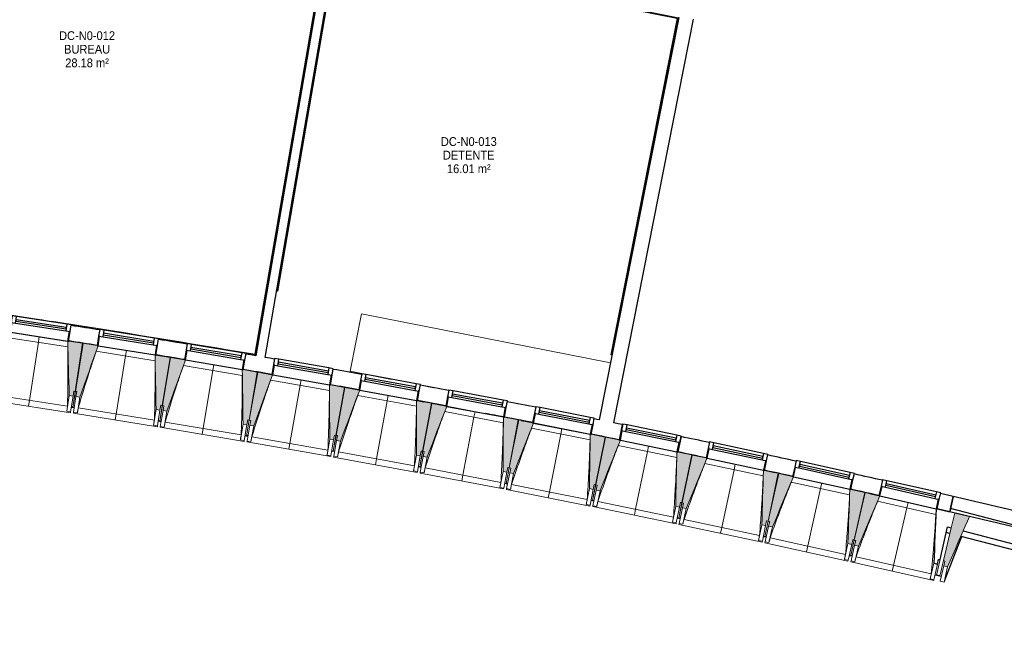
# Model space of a CAD drawing. Header units: millimetres. Extents: x 1909 to 61055, y -36590 to 14615.
# Tile 27 of 42: x 37185 to 47255, y -33796 to -27429. Entities that reach past the tile are written whole.
import ezdxf

# ---------------------------------------------------------------- set-up
doc = ezdxf.new("R2010")
doc.units = ezdxf.units.MM
for name, color, linetype, lineweight in [('A-AREA-IDEN', 7, 'Continuous', 30), ('A-FLOR', 7, 'Continuous', 25), ('A-FLOR-HRAL', 7, 'Continuous', 18), ('A-GENM', 7, 'Continuous', 18), ('A-GLAZ', 7, 'Continuous', 25), ('A-WALL', 7, 'Continuous', 25), ('I-WALL', 7, 'Continuous', 25), ('Q-CASE', 7, 'Continuous', 18), ('S-BEAM', 7, 'Continuous', 18)]:
    doc.layers.add(name, color=color, linetype=linetype, lineweight=lineweight)
doc.styles.add('Arial_1', font='arial.ttf', dxfattribs={"width": 0.9, "height": 90})

# ---------------------------------------------------------------- blocks, each defined once
blk = doc.blocks.new('XXX_VIDE FENETRE - 590-389517-2021_015_1111_DCE_1_50_N0 FINI_SSI_CDC')
at = {"layer": 'A-GLAZ'}
for p, q in [((-305, 0), (-305, -100)), ((-295, 0), (-305, 0)), ((295, 0), (-295, 0)), ((-295, -100), (-295, 0)), ((305, 0), (295, 0)), ((295, 0), (295, -100)), ((305, -100), (305, 0)), ((-305, -100), (-295, -100)), ((-260, -100), (-305, -100)), ((-305, -100), (-305, -168)), ((-260, -168), (-260, -100)), ((260, -100), (-260, -100)), ((260, -100), (260, -168)), ((305, -100), (260, -100)), ((295, -100), (305, -100)), ((305, -168), (305, -100)), ((-305, -168), (-260, -168)), ((-260, -168), (260, -168)), ((260, -168), (305, -168))]:
    blk.add_line(p, q, dxfattribs=at)
at = {"layer": 'A-GLAZ', "color": 173, "true_color": 0x5c63b1}
for p, q in [((260, -120), (-260, -120)), ((-260, -120), (-260, -135)), ((-260, -135), (260, -135)), ((260, -135), (260, -120))]:
    blk.add_line(p, q, dxfattribs=at)
blk = doc.blocks.new('Garde-corps - Garde-corps-509925-2021_015_1111_DCE_1_50_N0 FINI_SSI_CDC')
at = {"layer": 'A-FLOR-HRAL'}
for p, q in [((-4439, -30190), (-3607, -24050)), ((-4431, -30184), (-3601, -24058)), ((-4429, -30182), (-3599, -24060)), ((-4427, -30181), (-3598, -24062)), ((-3607, -24050), (216, -24648)), ((-3599, -24060), (-3598, -24061)), ((-3598, -24062), (215, -24658)), ((-2480, -24206), (-2389, -24219)), ((-2478, -24209), (-2387, -24223)), ((-2438, -24224), (-2420, -24227)), ((-1339, -24378), (-1224, -24396)), ((-1338, -24381), (-1223, -24399)), ((-1278, -24400), (-1229, -24407)), ((-733, -24486), (-662, -24498)), ((-176, -24565), (-85, -24580)), ((79, -24622), (217, -24645)), ((229, -24661), (388, -24685)), ((231, -24650), (389, -24675)), ((232, -24644), (390, -24671)), ((232, -24647), (390, -24674)), ((288, -24655), (390, -24673)), ((402, -24688), (561, -24712)), ((404, -24677), (562, -24702)), ((404, -24677), (562, -24704)), ((405, -24674), (563, -24701)), ((405, -24675), (562, -24702)), ((575, -24715), (990, -24780)), ((577, -24704), (991, -24769)), ((801, -25794), (-70, -30851)), ((803, -25795), (-69, -30853)), ((804, -25795), (-67, -30855)), ((811, -25796), (-62, -30863)), ((803, -25795), (801, -25794)), ((803, -25795), (804, -25795)), ((804, -25795), (811, -25796)), ((814, -25797), (811, -25796)), ((-4345, -30204), (-4439, -30190)), ((-4344, -30202), (-4439, -30190)), ((-4154, -30223), (-4427, -30181)), ((-3635, -30302), (-3697, -30293)), ((-3448, -30331), (-3466, -30329)), ((-2245, -30497), (-2251, -30496)), ((-1031, -30703), (-1054, -30699)), ((-800, -30738), (-840, -30732)), ((-70, -30851), (-346, -30808)), ((-70, -30851), (-260, -30818)), ((-62, -30863), (-160, -30846)), ((-62, -30863), (-160, -30848))]:
    blk.add_line(p, q, dxfattribs=at)
at = {"layer": 'A-FLOR-HRAL', "flags": 128}
for points in [[(-3601, -24058), (-3604, -24054), (-3607, -24050)], [(-4439, -30190), (-4439, -30190), (-4439, -30190), (-4439, -30190), (-4440, -30191), (-4441, -30191), (-4441, -30192), (-4442, -30192)], [(-4431, -30184), (-4435, -30187), (-4439, -30190)], [(-4427, -30181), (-4427, -30181), (-4427, -30181), (-4427, -30181), (-4427, -30181), (-4427, -30181), (-4428, -30181), (-4428, -30182), (-4428, -30182), (-4428, -30182), (-4429, -30182)], [(-67, -30855), (-64, -30859), (-62, -30863)]]:
    blk.add_lwpolyline(points, dxfattribs=at)
at = {"layer": 'A-FLOR-HRAL'}
for centre, radius, start, end in [((-19464, -140716), 117731, 80.37657, 82.25638), ((-19464, -140716), 117728, 81.74182, 82.25473), ((-19464, -140716), 117728, 81.21151, 81.49836), ((-19464, -140716), 117728, 80.6462, 81.00949), ((-19464, -140716), 117731, 79.99488, 80.19888), ((-19464, -140716), 117729, 79.99488, 80.19888), ((-19464, -140716), 117728, 79.99487, 80.19888), ((-21392, -154971), 125935, 80.2511, 82.25963), ((-21392, -154971), 125937, 81.31948, 82.25884), ((-21392, -154971), 125928, 81.80745, 81.94201), ((-21392, -154971), 125928, 81.39526, 81.52982), ((-21392, -154971), 125937, 80.25189, 81.21042), ((-21392, -154971), 125928, 80.98307, 81.11762), ((-21392, -154971), 125928, 80.57087, 80.70543)]:
    blk.add_arc(centre, radius, start, end, dxfattribs=at)
for points, knots in [([(-3607, -24050), (-3607, -24050), (-3607, -24050), (-3607, -24050), (-3607, -24050), (-3607, -24050), (-3607, -24050), (-3607, -24050), (-3607, -24050), (-3607, -24050), (-3607, -24050), (-3607, -24050), (-3607, -24050), (-3608, -24049), (-3608, -24049), (-3608, -24049), (-3608, -24049), (-3608, -24049), (-3608, -24049), (-3608, -24048), (-3609, -24048), (-3609, -24047), (-3609, -24047)], [0, 0, 0, 0, 0.071429, 0.107143, 0.142857, 0.178571, 0.214286, 0.25, 0.285714, 0.321429, 0.357143, 0.392857, 0.428571, 0.464286, 0.5, 0.535714, 0.571429, 0.607143, 0.642857, 0.714286, 0.857143, 1, 1, 1, 1]), ([(-3598, -24062), (-3598, -24062), (-3598, -24062), (-3598, -24062), (-3598, -24062), (-3598, -24062), (-3598, -24062), (-3598, -24062), (-3598, -24061), (-3599, -24061), (-3599, -24061), (-3599, -24061), (-3599, -24061), (-3599, -24060)], [0.075, 0.075, 0.075, 0.075, 0.15, 0.2125, 0.275, 0.35, 0.425, 0.5, 0.6, 0.7, 0.775, 0.85, 1, 1, 1, 1]), ([(-70, -30851), (-70, -30851), (-70, -30851), (-70, -30851), (-70, -30851), (-70, -30851), (-70, -30851), (-70, -30851), (-69, -30852), (-69, -30852), (-69, -30852), (-69, -30852), (-69, -30853), (-69, -30853)], [0.075, 0.075, 0.075, 0.075, 0.15, 0.2125, 0.275, 0.35, 0.425, 0.5, 0.6, 0.7, 0.775, 0.85, 1, 1, 1, 1]), ([(-62, -30863), (-62, -30863), (-62, -30863), (-61, -30863), (-61, -30863), (-61, -30863), (-61, -30863), (-61, -30863), (-61, -30863), (-61, -30863), (-61, -30864), (-61, -30864), (-61, -30864), (-61, -30864), (-61, -30864), (-61, -30864), (-60, -30864), (-60, -30865), (-60, -30865), (-60, -30865), (-60, -30866), (-59, -30866), (-59, -30866)], [0, 0, 0, 0, 0.071429, 0.107143, 0.142857, 0.178571, 0.214286, 0.25, 0.285714, 0.321429, 0.357143, 0.392857, 0.428571, 0.464286, 0.5, 0.535714, 0.571429, 0.607143, 0.642857, 0.714286, 0.857143, 1, 1, 1, 1])]:
    blk.add_open_spline(points, degree=3, knots=knots, dxfattribs=at)
blk = doc.blocks.new('Garde-corps - Garde-corps-513303-2021_015_1111_DCE_1_50_N0 FINI_SSI_CDC')
at = {"layer": 'A-FLOR-HRAL'}
for p, q in [((3800, -27325), (3799, -27327)), ((3799, -27327), (4250, -27416)), ((3800, -27323), (3802, -27316)), ((3800, -27325), (3800, -27323)), ((3800, -27323), (4254, -27413)), ((3800, -27325), (4252, -27415)), ((3802, -27313), (3802, -27316)), ((3802, -27316), (4262, -27408)), ((4250, -27416), (3570, -30856)), ((4252, -27415), (3571, -30856)), ((4254, -27413), (3573, -30856)), ((4262, -27408), (3580, -30858)), ((4254, -27413), (4262, -27408)), ((3570, -30856), (3571, -30856)), ((3573, -30856), (3571, -30856)), ((3580, -30858), (3573, -30856)), ((3580, -30858), (3583, -30858))]:
    blk.add_line(p, q, dxfattribs=at)
for points, knots in [([(4250, -27416), (4250, -27416), (4250, -27416), (4250, -27416), (4250, -27416), (4251, -27415), (4251, -27415), (4251, -27415), (4251, -27415), (4251, -27415), (4251, -27415), (4251, -27415), (4252, -27415), (4252, -27415), (4252, -27415), (4252, -27415)], [0.1, 0.1, 0.1, 0.1, 0.2, 0.3, 0.4, 0.475, 0.55, 0.6, 0.65, 0.7, 0.75, 0.8, 0.85, 0.9, 1, 1, 1, 1]), ([(4262, -27408), (4262, -27408), (4262, -27407), (4263, -27407), (4263, -27407), (4263, -27407), (4263, -27407), (4263, -27407), (4264, -27407), (4264, -27406), (4264, -27406), (4265, -27406), (4265, -27406), (4266, -27405), (4266, -27405)], [0, 0, 0, 0, 0.166667, 0.25, 0.333333, 0.416667, 0.458333, 0.5, 0.583333, 0.666667, 0.708333, 0.75, 0.833333, 1, 1, 1, 1])]:
    blk.add_open_spline(points, degree=3, knots=knots, dxfattribs=at)
blk = doc.blocks.new('Garde-corps - Garde-corps-513392-2021_015_1111_DCE_1_50_N0 FINI_SSI_CDC')
at = {"layer": 'A-FLOR-HRAL'}
for p, q in [((155, -30202), (887, -25953)), ((162, -30204), (894, -25954)), ((163, -30204), (896, -25955)), ((165, -30204), (897, -25955)), ((152, -30202), (155, -30202)), ((162, -30204), (155, -30202)), ((163, -30204), (162, -30204)), ((163, -30204), (165, -30204))]:
    blk.add_line(p, q, dxfattribs=at)
blk = doc.blocks.new('72_SOUS EVIER - Type A-516873-2021_015_1111_DCE_1_50_N0 FINI_SSI_CDC')
at = {"layer": 'Q-CASE', "color": 8, "true_color": 0x808080}
for p, q in [((476, 0), (613, 0)), ((915, 0), (1345, 0)), ((1345, 0), (1345, -600)), ((-1250, -600), (1345, -600))]:
    blk.add_line(p, q, dxfattribs=at)
blk = doc.blocks.new('B02_ARC_rvt-1-2021_015_1111_DCE_1_50_N0 FINI_SSI_CDC')
at = {"layer": 'A-FLOR'}
for p, q in [((-1830, -30737), (-1825, -30738)), ((-1079, -30857), (-1061, -30860)), ((-44, -31031), (-39, -31032)), ((-4, -31038), (103, -31057)), ((847, -31188), (852, -31189)), ((1594, -31325), (1656, -31336)), ((1737, -31351), (1742, -31352)), ((2656, -31527), (2773, -31550)), ((3513, -31697), (3518, -31698)), ((3655, -31726), (3660, -31727)), ((4399, -31879), (4404, -31880)), ((5143, -32037), (5252, -32061)), ((5284, -32068), (5289, -32069)), ((6167, -32263), (6173, -32264)), ((6230, -32277), (6314, -32296))]:
    blk.add_line(p, q, dxfattribs=at)
for start, end in [(80.57106, 80.69516), (78.97876, 79.14496)]:
    blk.add_arc((-21392, -154971), 125765, start, end, dxfattribs=at)
at = {"layer": 'A-WALL'}
for p, q in [((815, -25792), (-59, -30866)), ((35, -30882), (884, -25952)), ((3693, -31564), (3680, -31630)), ((3737, -31573), (3693, -31564)), ((3724, -31639), (3737, -31573)), ((3731, -31605), (3728, -31620)), ((4240, -31710), (3731, -31605)), ((4247, -31678), (3737, -31573)), ((3680, -31630), (3659, -31728)), ((3669, -31730), (3689, -31632)), ((3680, -31630), (3724, -31639)), ((3689, -31632), (3680, -31630)), ((3724, -31639), (4233, -31744)), ((3728, -31620), (4237, -31725)), ((4247, -31678), (4233, -31744)), ((4237, -31725), (4240, -31710)), ((4291, -31687), (4247, -31678)), ((4277, -31753), (4291, -31687)), ((3659, -31728), (3669, -31730)), ((3669, -31730), (4247, -31849)), ((4233, -31744), (4277, -31753)), ((4267, -31751), (4247, -31849)), ((4257, -31851), (4277, -31753)), ((4277, -31753), (4267, -31751)), ((4247, -31849), (4257, -31851))]:
    blk.add_line(p, q, dxfattribs=at)
at = {"layer": 'I-WALL'}
for p, q in [((4266, -27405), (3452, -31521)), ((3601, -31551), (4418, -27422)), ((2483, -31493), (2436, -31484)), ((3660, -31727), (3692, -31570)), ((4290, -31693), (4257, -31850)), ((7073, -32306), (6944, -32276)), ((7037, -32461), (7073, -32306)), ((7073, -32306), (7037, -32461)), ((6909, -32432), (7037, -32461))]:
    blk.add_line(p, q, dxfattribs=at)
at = {"layer": 'I-WALL', "flags": 128}
for points in [[(-59, -30866), (-110, -30858), (-160, -30849)], [(131, -30899), (83, -30891), (35, -30882)], [(3452, -31521), (3427, -31516), (3402, -31511)], [(3692, -31570), (3646, -31561), (3601, -31551)]]:
    blk.add_lwpolyline(points, dxfattribs=at)
at = {"layer": 'I-WALL'}
for radius, start, end in [(125925, 80.98307, 81.11762), (125925, 80.57088, 80.70543), (125765, 80.98325, 81.11745), (125765, 80.57106, 80.70526), (125765, 80.15887, 80.29307), (125925, 79.74649, 79.88104), (125765, 79.74667, 79.88087), (125925, 79.33483, 79.46885), (125765, 79.33449, 79.46868), (125925, 78.9221, 79.05718), (125765, 78.92228, 79.05649), (125765, 78.51009, 78.64429), (125925, 78.09772, 78.23227), (125765, 78.0979, 78.2321), (125925, 77.68552, 77.82008), (125765, 77.6857, 77.8199), (125925, 77.27333, 77.40788), (125765, 77.27351, 77.40771), (125925, 76.60908, 76.9355), (125765, 76.61068, 76.9355)]:
    blk.add_arc((-21392, -154971), radius, start, end, dxfattribs=at)
at = {"layer": 'A-FLOR-HRAL', "lineweight": 18}
for name in ['Garde-corps - Garde-corps-509925-2021_015_1111_DCE_1_50_N0 FINI_SSI_CDC', 'Garde-corps - Garde-corps-513392-2021_015_1111_DCE_1_50_N0 FINI_SSI_CDC', 'Garde-corps - Garde-corps-513303-2021_015_1111_DCE_1_50_N0 FINI_SSI_CDC']:
    blk.add_blockref(name, (0, 0), dxfattribs=at)
at = {"layer": 'A-GLAZ', "lineweight": 18}
for p, rotation in [((-2275, -30670), 171.249586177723), ((-1381, -30811), 170.8379516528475), ((-488, -30958), 170.4263171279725), ((404, -31111), 170.0146826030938), ((1294, -31271), 169.6030480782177), ((2183, -31438), 169.6030480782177), ((3071, -31611), 168.7797790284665), ((4844, -31975), 167.956509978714), ((5728, -32167), 167.544875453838), ((6611, -32365), 167.1332409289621)]:
    blk.add_blockref('XXX_VIDE FENETRE - 590-389517-2021_015_1111_DCE_1_50_N0 FINI_SSI_CDC', p, dxfattribs=dict(at, rotation=rotation))
at = {"layer": 'Q-CASE', "lineweight": 18, "rotation": 168.8099662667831}
blk.add_blockref('72_SOUS EVIER - Type A-516873-2021_015_1111_DCE_1_50_N0 FINI_SSI_CDC', (2225, -31285), dxfattribs=at)
blk = doc.blocks.new('20_MUR PREFA_01 - MODULE_01 B-3165811-2021_015_1111_DCE_1_50_N0 FINI_SSI_CDC')
at = {"layer": 'A-GENM'}
for p, q in [((0, 722), (0, 661)), ((0, 661), (0, 58)), ((0, 1), (0, 58))]:
    blk.add_line(p, q, dxfattribs=at)
blk = doc.blocks.new('B02_DC_STR_rvt-1-2021_015_1111_DCE_1_50_N0 FINI_SSI_CDC')
at = {"layer": 'S-BEAM', "lineweight": 5, "true_color": 0x787878}
for points in [[(-1928, -31278), (-1920, -31228), (-1906, -31231), (-1830, -30738), (-1973, -30716), (-1973, -30716), (-1983, -30715), (-1968, -31272)], [(-1858, -31289), (-1672, -30764), (-1682, -30762), (-1682, -30761), (-1825, -30738), (-1904, -31231), (-1890, -31233), (-1898, -31283), (-1890, -31284)], [(-1039, -31421), (-1031, -31372), (-1016, -31374), (-936, -30882), (-1079, -30859), (-1080, -30859), (-1089, -30858), (-1078, -31415)], [(-969, -31433), (-779, -30909), (-789, -30907), (-789, -30906), (-932, -30882), (-1015, -31374), (-1000, -31377), (-1008, -31426), (-973, -31432)], [(-150, -31571), (-142, -31521), (-127, -31524), (-44, -31032), (-187, -31008), (-187, -31009), (-197, -31007), (-190, -31564)], [(-81, -31583), (113, -31060), (103, -31059), (103, -31058), (-40, -31033), (-126, -31524), (-111, -31527), (-120, -31576), (-111, -31577)], [(737, -31727), (746, -31677), (760, -31680), (847, -31189), (704, -31164), (704, -31164), (694, -31163), (697, -31720)], [(807, -31739), (1004, -31218), (994, -31216), (994, -31216), (852, -31190), (762, -31680), (776, -31683), (767, -31732), (776, -31734)], [(1623, -31889), (1632, -31840), (1647, -31843), (1737, -31352), (1594, -31326), (1594, -31326), (1584, -31325), (1584, -31882)], [(1693, -31902), (1893, -31384), (1883, -31383), (1883, -31380), (1741, -31353), (1648, -31843), (1663, -31846), (1653, -31895), (1663, -31896)], [(2508, -32058), (2517, -32009), (2532, -32011), (2625, -31522), (2473, -31492), (2469, -32050), (2470, -32051)], [(2577, -32071), (2782, -31553), (2772, -31551), (2772, -31550), (2630, -31522), (2533, -32012), (2548, -32015), (2538, -32064), (2548, -32065)], [(3391, -32233), (3401, -32184), (3416, -32187), (3513, -31697), (3371, -31669), (3371, -31670), (3361, -31668), (3352, -32225), (3369, -32228)], [(3461, -32247), (3669, -31730), (3518, -31698), (3417, -32187), (3432, -32190), (3422, -32239), (3432, -32241)], [(4274, -32414), (4284, -32365), (4299, -32368), (4399, -31880), (4247, -31849), (4235, -32406), (4239, -32407)], [(4343, -32429), (4555, -31914), (4545, -31912), (4545, -31911), (4404, -31881), (4300, -32368), (4314, -32372), (4304, -32420), (4314, -32423)], [(5155, -32602), (5165, -32553), (5180, -32556), (5284, -32068), (5142, -32038), (5142, -32039), (5132, -32037), (5116, -32594)], [(5224, -32617), (5440, -32103), (5430, -32101), (5430, -32101), (5289, -32069), (5181, -32556), (5196, -32560), (5185, -32608), (5196, -32611)], [(6035, -32796), (6045, -32747), (6060, -32750), (6168, -32263), (6026, -32232), (6026, -32233), (6016, -32231), (5995, -32787), (6003, -32789)], [(6104, -32812), (6323, -32300), (6313, -32297), (6313, -32297), (6172, -32264), (6061, -32751), (6076, -32754), (6065, -32803), (6076, -32805)], [(7016, -33023), (7240, -32510), (7089, -32474), (6974, -32961), (6988, -32965), (6977, -33014), (6988, -33016)]]:
    blk.add_hatch(color=8, dxfattribs=at).paths.add_polyline_path(points)
at = {"layer": 'A-FLOR'}
for p, q in [((-1930, -31391), (-1945, -31389)), ((-1945, -31390), (-1916, -31394)), ((-1916, -31394), (-1930, -31392)), ((-1027, -31538), (-1057, -31533)), ((-1057, -31533), (-1027, -31538)), ((-140, -31687), (-169, -31682)), ((-169, -31682), (-140, -31687)), ((-139, -31686), (-154, -31684)), ((732, -31840), (717, -31837)), ((717, -31838), (747, -31843)), ((1632, -32006), (1603, -32000)), ((1603, -32000), (1632, -32006)), ((1632, -32005), (1618, -32002)), ((2502, -32171), (2487, -32168)), ((2516, -32175), (2487, -32169)), ((2487, -32169), (2516, -32175)), ((3369, -32344), (3399, -32350)), ((3399, -32349), (3384, -32346)), ((4266, -32527), (4251, -32524)), ((4280, -32531), (4251, -32525)), ((4251, -32525), (4280, -32531)), ((5161, -32719), (5131, -32713)), ((5131, -32713), (5161, -32719)), ((5161, -32718), (5146, -32715)), ((7126, -32801), (7160, -32715)), ((6997, -33132), (7126, -32801)), ((6025, -32909), (6010, -32906)), ((6010, -32907), (6039, -32913)), ((6039, -32913), (6025, -32910)), ((6888, -33107), (6937, -33118)), ((6937, -33118), (6902, -33110))]:
    blk.add_line(p, q, dxfattribs=at)
at = {"layer": 'A-WALL'}
for p, q in [((7037, -32462), (6908, -32433)), ((6939, -32951), (7015, -32615)), ((7039, -32684), (7002, -32674)), ((11298, -33796), (7153, -32713)), ((6874, -32988), (6913, -32996)), ((6913, -32996), (6924, -32948)), ((6924, -32948), (6939, -32951))]:
    blk.add_line(p, q, dxfattribs=at)
at = {"layer": 'A-WALL', "flags": 128}
blk.add_lwpolyline([(6899, -32430), (6895, -32500), (6892, -32570), (6889, -32639), (6886, -32709), (6883, -32779), (6880, -32848), (6877, -32918), (6874, -32988)], dxfattribs=at)
at = {"layer": 'I-WALL'}
for p, q in [((7046, -32427), (7037, -32462)), ((7736, -32607), (7046, -32427)), ((7015, -32615), (7053, -32625)), ((7175, -32657), (7698, -32794))]:
    blk.add_line(p, q, dxfattribs=at)
at = {"layer": 'S-BEAM'}
for p, q in [((-1982, -30774), (-2585, -30681)), ((-2566, -30625), (-1983, -30715)), ((-1830, -30738), (-1973, -30716)), ((-1906, -31231), (-1830, -30738)), ((-1825, -30738), (-1904, -31231)), ((-1682, -30761), (-1825, -30738)), ((-1672, -30764), (-1089, -30858)), ((-1089, -30916), (-1691, -30819)), ((-936, -30882), (-1080, -30859)), ((-1016, -31374), (-936, -30882)), ((-932, -30882), (-1015, -31374)), ((-789, -30906), (-932, -30882)), ((-779, -30909), (-197, -31007)), ((-197, -31066), (-799, -30964)), ((-44, -31032), (-187, -31008)), ((-127, -31524), (-44, -31032)), ((-40, -31033), (-126, -31524)), ((103, -31058), (-40, -31033)), ((113, -31060), (694, -31163)), ((694, -31221), (93, -31115)), ((847, -31189), (704, -31164)), ((760, -31680), (847, -31189)), ((852, -31190), (762, -31680)), ((994, -31216), (852, -31190)), ((-2765, -31263), (-1985, -31383)), ((-1968, -31272), (-1993, -31434)), ((-1968, -31272), (-1928, -31278)), ((-1928, -31278), (-1953, -31440)), ((-1930, -31391), (-1904, -31231)), ((-1906, -31231), (-1930, -31391)), ((-1928, -31278), (-1920, -31228)), ((-1924, -31445), (-1898, -31283)), ((-1920, -31228), (-1906, -31231)), ((-1904, -31231), (-1890, -31233)), ((-1890, -31233), (-1898, -31283)), ((-1898, -31283), (-1858, -31289)), ((-1884, -31451), (-1858, -31289)), ((1584, -31383), (983, -31273)), ((1004, -31218), (1584, -31325)), ((-2814, -31317), (-1954, -31449)), ((-1945, -31391), (-1931, -31393)), ((-1930, -31392), (-1931, -31393)), ((-1931, -31393), (-1916, -31395)), ((-1876, -31400), (-1096, -31526)), ((-1078, -31415), (-1104, -31577)), ((-1078, -31415), (-1039, -31421)), ((-1042, -31534), (-1015, -31374)), ((-1016, -31374), (-1042, -31534)), ((-1039, -31421), (-1031, -31372)), ((-1031, -31372), (-1016, -31374)), ((-1015, -31374), (-1000, -31377)), ((-1000, -31377), (-1008, -31426)), ((1737, -31352), (1594, -31326)), ((1647, -31843), (1737, -31352)), ((1741, -31353), (1648, -31843)), ((1884, -31380), (1741, -31353)), ((1893, -31382), (2473, -31493)), ((-1953, -31440), (-1993, -31434)), ((-1993, -31434), (-1993, -31434)), ((-1953, -31440), (-1954, -31449)), ((-1925, -31454), (-1924, -31445)), ((-1925, -31454), (-1066, -31592)), ((-1884, -31451), (-1924, -31445)), ((-1884, -31451), (-1884, -31451)), ((-1039, -31421), (-1065, -31583)), ((-1036, -31588), (-1008, -31426)), ((-1008, -31426), (-969, -31433)), ((-996, -31595), (-969, -31433)), ((2472, -31552), (1873, -31437)), ((2625, -31522), (2473, -31492)), ((-1065, -31583), (-1104, -31577)), ((-1104, -31577), (-1104, -31577)), ((-1065, -31583), (-1066, -31592)), ((-1057, -31534), (-1042, -31536)), ((-1042, -31536), (-1027, -31539)), ((-1042, -31536), (-1042, -31536)), ((-1037, -31597), (-1036, -31588)), ((-1037, -31597), (-179, -31742)), ((-996, -31595), (-1036, -31588)), ((-996, -31594), (-996, -31595)), ((-987, -31544), (-209, -31675)), ((-190, -31564), (-217, -31726)), ((-190, -31564), (-150, -31571)), ((-150, -31571), (-178, -31733)), ((-154, -31684), (-126, -31524)), ((-127, -31524), (-154, -31684)), ((-150, -31571), (-142, -31521)), ((-148, -31738), (-120, -31576)), ((-142, -31521), (-127, -31524)), ((-126, -31524), (-111, -31527)), ((-111, -31527), (-120, -31576)), ((-120, -31576), (-81, -31583)), ((-109, -31744), (-81, -31583)), ((2532, -32011), (2625, -31522)), ((2630, -31522), (2533, -32012)), ((2772, -31551), (2630, -31522)), ((3360, -31727), (2761, -31608)), ((2782, -31553), (3361, -31668)), ((-169, -31683), (-155, -31686)), ((-155, -31686), (-154, -31685)), ((-154, -31685), (-155, -31686)), ((-155, -31686), (-140, -31688)), ((-100, -31694), (678, -31831)), ((732, -31840), (762, -31680)), ((760, -31680), (732, -31840)), ((737, -31727), (746, -31677)), ((746, -31677), (760, -31680)), ((762, -31680), (776, -31683)), ((776, -31683), (767, -31732)), ((3513, -31697), (3371, -31669)), ((3416, -32187), (3513, -31697)), ((3518, -31698), (3417, -32187)), ((3669, -31730), (3518, -31698)), ((-178, -31733), (-217, -31726)), ((-217, -31726), (-217, -31726)), ((-178, -31733), (-179, -31742)), ((-150, -31746), (-148, -31738)), ((-150, -31746), (707, -31897)), ((-109, -31744), (-148, -31738)), ((-109, -31744), (-109, -31744)), ((697, -31720), (669, -31881)), ((697, -31720), (737, -31727)), ((737, -31727), (708, -31888)), ((738, -31894), (767, -31732)), ((767, -31732), (807, -31739)), ((777, -31901), (807, -31739)), ((4246, -31908), (3648, -31785)), ((3669, -31730), (4247, -31849)), ((708, -31888), (669, -31881)), ((669, -31881), (669, -31881)), ((708, -31888), (707, -31897)), ((717, -31839), (732, -31842)), ((732, -31841), (732, -31842)), ((732, -31842), (747, -31844)), ((736, -31902), (738, -31894)), ((736, -31902), (1592, -32059)), ((777, -31901), (738, -31894)), ((777, -31901), (777, -31901)), ((786, -31850), (1563, -31993)), ((1584, -31882), (1554, -32043)), ((1584, -31882), (1623, -31889)), ((1623, -31889), (1593, -32051)), ((1647, -31843), (1617, -32002)), ((1618, -32002), (1648, -31843)), ((1622, -32056), (1653, -31895)), ((1623, -31889), (1632, -31840)), ((1632, -31840), (1647, -31843)), ((1648, -31843), (1663, -31846)), ((1663, -31846), (1653, -31895)), ((1653, -31895), (1693, -31902)), ((1662, -32063), (1693, -31902)), ((4399, -31880), (4247, -31849)), ((4299, -32368), (4399, -31880)), ((4404, -31881), (4300, -32368)), ((4546, -31911), (4404, -31881)), ((4555, -31914), (5132, -32037)), ((1602, -32001), (1617, -32004)), ((1617, -32004), (1617, -32003)), ((1617, -32003), (1617, -32004)), ((1617, -32004), (1632, -32007)), ((1672, -32013), (2447, -32161)), ((2532, -32011), (2502, -32171)), ((2502, -32171), (2533, -32012)), ((2508, -32058), (2517, -32009)), ((2517, -32009), (2532, -32011)), ((2533, -32012), (2548, -32015)), ((2548, -32015), (2538, -32064)), ((5130, -32095), (4533, -31968)), ((1593, -32051), (1554, -32043)), ((1554, -32043), (1554, -32043)), ((1593, -32051), (1592, -32059)), ((1621, -32065), (1622, -32056)), ((1621, -32065), (2475, -32228)), ((1662, -32063), (1622, -32056)), ((1662, -32063), (1662, -32063)), ((2469, -32050), (2438, -32212)), ((2469, -32050), (2508, -32058)), ((2508, -32058), (2477, -32219)), ((2506, -32225), (2538, -32064)), ((2538, -32064), (2577, -32071)), ((2545, -32232), (2577, -32071)), ((5284, -32068), (5142, -32038)), ((5180, -32556), (5284, -32068)), ((5289, -32069), (5181, -32556)), ((5430, -32101), (5289, -32069)), ((5440, -32103), (6016, -32231)), ((2438, -32212), (2438, -32211)), ((2477, -32219), (2438, -32212)), ((2477, -32219), (2475, -32228)), ((2486, -32170), (2501, -32173)), ((2501, -32172), (2501, -32173)), ((2501, -32173), (2516, -32176)), ((2556, -32182), (3330, -32335)), ((3384, -32346), (3417, -32187)), ((3416, -32187), (3384, -32346)), ((3391, -32233), (3401, -32184)), ((3401, -32184), (3416, -32187)), ((3417, -32187), (3432, -32190)), ((3432, -32190), (3422, -32239)), ((6014, -32289), (5417, -32158)), ((2504, -32233), (2506, -32225)), ((2504, -32233), (3358, -32403)), ((2545, -32232), (2506, -32225)), ((2545, -32232), (2545, -32232)), ((3352, -32225), (3320, -32386)), ((3352, -32225), (3391, -32233)), ((3391, -32233), (3360, -32394)), ((3389, -32400), (3422, -32239)), ((3422, -32239), (3461, -32247)), ((3428, -32408), (3461, -32247)), ((6168, -32263), (6026, -32232)), ((6060, -32750), (6168, -32263)), ((6172, -32264), (6061, -32751)), ((6313, -32297), (6172, -32264)), ((6323, -32300), (6898, -32431)), ((3360, -32394), (3320, -32386)), ((3320, -32386), (3320, -32386)), ((3360, -32394), (3358, -32403)), ((3369, -32345), (3384, -32348)), ((3384, -32348), (3384, -32347)), ((3384, -32347), (3384, -32348)), ((3384, -32348), (3399, -32351)), ((3387, -32409), (3389, -32400)), ((3387, -32409), (4239, -32584)), ((3428, -32408), (3389, -32400)), ((3428, -32407), (3428, -32408)), ((3438, -32357), (4212, -32516)), ((4235, -32406), (4202, -32567)), ((4235, -32406), (4274, -32414)), ((4274, -32414), (4241, -32575)), ((4266, -32527), (4300, -32368)), ((4299, -32368), (4266, -32527)), ((4270, -32581), (4304, -32420)), ((4274, -32414), (4284, -32365)), ((4284, -32365), (4299, -32368)), ((4300, -32368), (4314, -32372)), ((4314, -32372), (4304, -32420)), ((4304, -32420), (4343, -32429)), ((6895, -32490), (6300, -32354)), ((4309, -32589), (4343, -32429)), ((7089, -32474), (7053, -32625)), ((7240, -32510), (7089, -32474)), ((4241, -32575), (4202, -32567)), ((4202, -32567), (4202, -32567)), ((4241, -32575), (4239, -32584)), ((4251, -32526), (4266, -32529)), ((4266, -32528), (4266, -32529)), ((4266, -32529), (4280, -32532)), ((4268, -32590), (4270, -32581)), ((4268, -32590), (5119, -32771)), ((4309, -32589), (4270, -32581)), ((4309, -32589), (4309, -32589)), ((4320, -32539), (5092, -32704)), ((5116, -32594), (5081, -32754)), ((5116, -32594), (5155, -32602)), ((5155, -32602), (5121, -32763)), ((5146, -32715), (5181, -32556)), ((5180, -32556), (5146, -32715)), ((5150, -32769), (5185, -32608)), ((5155, -32602), (5165, -32553)), ((5165, -32553), (5180, -32556)), ((5181, -32556), (5196, -32560)), ((5196, -32560), (5185, -32608)), ((5185, -32608), (5224, -32617)), ((5189, -32777), (5224, -32617)), ((5131, -32714), (5146, -32717)), ((5146, -32717), (5146, -32716)), ((5146, -32716), (5146, -32717)), ((5146, -32717), (5160, -32720)), ((7053, -32625), (6974, -32961)), ((7160, -32715), (6979, -33180)), ((5121, -32763), (5081, -32754)), ((5081, -32754), (5082, -32754)), ((5121, -32763), (5119, -32771)), ((5148, -32778), (5150, -32769)), ((5148, -32778), (5997, -32965)), ((5189, -32777), (5150, -32769)), ((5189, -32777), (5189, -32777)), ((5200, -32727), (5971, -32897)), ((5995, -32787), (5960, -32948)), ((5995, -32787), (6035, -32796)), ((6035, -32796), (5999, -32956)), ((6060, -32750), (6025, -32909)), ((6025, -32909), (6061, -32751)), ((6028, -32963), (6065, -32803)), ((6035, -32796), (6045, -32747)), ((6045, -32747), (6060, -32750)), ((6061, -32751), (6076, -32754)), ((6076, -32754), (6065, -32803)), ((6065, -32803), (6104, -32812)), ((6067, -32972), (6104, -32812)), ((6010, -32908), (6025, -32911)), ((6025, -32910), (6025, -32911)), ((6025, -32911), (6039, -32914)), ((6079, -32921), (6848, -33097)), ((5999, -32956), (5960, -32948)), ((5960, -32948), (5960, -32948)), ((5999, -32956), (5997, -32965)), ((6026, -32972), (6028, -32963)), ((6026, -32972), (6874, -33165)), ((6067, -32972), (6028, -32963)), ((6067, -32971), (6067, -32972)), ((6874, -32988), (6837, -33148)), ((6913, -32996), (6876, -33157)), ((6939, -32951), (6902, -33109)), ((6937, -33119), (6974, -32961)), ((6940, -33171), (6977, -33014)), ((6974, -32961), (6988, -32965)), ((6988, -32965), (6977, -33014)), ((6977, -33014), (7016, -33023)), ((6979, -33180), (7016, -33023)), ((6887, -33108), (6902, -33111)), ((6902, -33110), (6902, -33111)), ((6951, -33123), (6937, -33119)), ((6837, -33148), (6837, -33147)), ((6876, -33157), (6837, -33148)), ((6876, -33157), (6874, -33165)), ((6979, -33180), (6940, -33171))]:
    blk.add_line(p, q, dxfattribs=at)
at = {"layer": 'S-BEAM', "flags": 128}
for points in [[(-1983, -30714), (-1981, -30784), (-1979, -30854), (-1977, -30923), (-1975, -30993), (-1973, -31063), (-1971, -31132), (-1969, -31202), (-1968, -31272)], [(-1858, -31289), (-1835, -31223), (-1812, -31157), (-1788, -31092), (-1765, -31026), (-1742, -30960), (-1718, -30895), (-1695, -30829), (-1672, -30763)], [(-1089, -30857), (-1088, -30927), (-1087, -30996), (-1085, -31066), (-1084, -31136), (-1082, -31206), (-1081, -31275), (-1080, -31345), (-1078, -31415)], [(-850, -31105), (-826, -31039), (-803, -30974), (-779, -30908)], [(-197, -31006), (-196, -31076), (-195, -31146), (-194, -31215), (-193, -31285), (-193, -31355), (-192, -31425), (-191, -31494), (-190, -31564)], [(-969, -31433), (-945, -31367), (-921, -31302), (-898, -31236), (-874, -31170), (-850, -31105)], [(-81, -31583), (-56, -31517), (-32, -31452), (-8, -31387), (16, -31321), (40, -31256), (65, -31190), (89, -31125), (113, -31060)], [(694, -31162), (695, -31232), (695, -31301), (695, -31371), (696, -31441), (696, -31511), (697, -31580), (697, -31650), (697, -31720)], [(807, -31739), (831, -31674), (856, -31609), (881, -31544), (905, -31478), (930, -31413), (955, -31348), (979, -31283), (1004, -31218)], [(-1993, -31434), (-1991, -31424), (-1989, -31414), (-1988, -31403), (-1986, -31393), (-1985, -31383)], [(-1876, -31400), (-1877, -31410), (-1879, -31420), (-1881, -31431), (-1882, -31441), (-1884, -31451)], [(1584, -31324), (1584, -31394), (1584, -31463), (1584, -31533), (1584, -31603), (1584, -31673), (1584, -31742), (1584, -31812), (1584, -31882)], [(1693, -31902), (1718, -31837), (1743, -31772), (1768, -31707), (1793, -31642), (1818, -31577), (1843, -31512), (1869, -31447), (1893, -31384)], [(2473, -31492), (2473, -31562), (2472, -31632), (2471, -31702), (2471, -31771), (2470, -31841), (2470, -31911), (2469, -31981), (2469, -32050)], [(-1104, -31577), (-1103, -31566), (-1101, -31556), (-1099, -31546), (-1098, -31536), (-1096, -31526)], [(-987, -31544), (-989, -31554), (-991, -31564), (-993, -31574), (-994, -31584), (-996, -31594)], [(2577, -32071), (2603, -32006), (2629, -31942), (2654, -31877), (2680, -31812), (2705, -31747), (2731, -31682), (2757, -31617), (2782, -31552)], [(-217, -31726), (-215, -31716), (-214, -31705), (-212, -31695), (-210, -31685), (-209, -31675)], [(-100, -31694), (-102, -31704), (-103, -31714), (-105, -31724), (-107, -31734), (-109, -31744)], [(3361, -31667), (3360, -31737), (3359, -31807), (3358, -31876), (3357, -31946), (3356, -32016), (3354, -32086), (3353, -32155), (3352, -32225)], [(3461, -32247), (3487, -32182), (3513, -32118), (3539, -32053), (3565, -31988), (3591, -31924), (3617, -31859), (3643, -31794), (3669, -31730)], [(669, -31881), (671, -31871), (673, -31861), (674, -31851), (676, -31841), (678, -31831)], [(786, -31850), (785, -31860), (783, -31870), (781, -31880), (779, -31890), (777, -31901)], [(4247, -31849), (4246, -31918), (4244, -31988), (4243, -32058), (4241, -32127), (4239, -32197), (4238, -32267), (4236, -32336), (4235, -32406)], [(4343, -32429), (4370, -32364), (4396, -32300), (4423, -32235), (4449, -32171), (4476, -32106), (4502, -32042), (4529, -31977), (4555, -31913)], [(1554, -32043), (1556, -32033), (1558, -32023), (1559, -32013), (1561, -32003), (1563, -31993)], [(1672, -32013), (1670, -32023), (1668, -32033), (1666, -32043), (1664, -32053), (1662, -32063)], [(5132, -32036), (5130, -32106), (5128, -32175), (5126, -32245), (5124, -32315), (5122, -32385), (5120, -32454), (5118, -32524), (5116, -32594)], [(5224, -32617), (5251, -32553), (5278, -32488), (5305, -32424), (5332, -32360), (5359, -32296), (5386, -32231), (5413, -32167), (5440, -32103)], [(2438, -32211), (2440, -32201), (2442, -32191), (2443, -32181), (2445, -32171), (2447, -32161)], [(2556, -32182), (2554, -32192), (2552, -32202), (2550, -32212), (2548, -32222), (2545, -32232)], [(6016, -32230), (6014, -32300), (6011, -32369), (6008, -32439), (6006, -32509), (6003, -32578), (6001, -32648), (5998, -32718), (5995, -32787)], [(6104, -32812), (6131, -32748), (6159, -32683), (6186, -32619), (6213, -32555), (6241, -32491), (6268, -32427), (6296, -32363), (6323, -32299)], [(3320, -32386), (3322, -32376), (3324, -32366), (3326, -32356), (3328, -32346), (3330, -32335)], [(3438, -32357), (3436, -32367), (3434, -32377), (3432, -32387), (3430, -32397), (3428, -32407)], [(4202, -32567), (4204, -32557), (4206, -32547), (4208, -32537), (4210, -32527), (4212, -32516)], [(7175, -32657), (7197, -32608), (7218, -32559), (7240, -32510)], [(4320, -32539), (4318, -32549), (4316, -32559), (4313, -32569), (4311, -32579), (4309, -32589)], [(5082, -32754), (5084, -32744), (5086, -32734), (5088, -32724), (5090, -32714), (5092, -32704)], [(7016, -33023), (7042, -32962), (7069, -32901), (7096, -32840), (7122, -32779), (7149, -32718), (7175, -32657)], [(5200, -32727), (5198, -32737), (5196, -32747), (5193, -32757), (5191, -32767), (5189, -32777)], [(5960, -32948), (5962, -32938), (5964, -32927), (5967, -32917), (5969, -32907), (5971, -32897)], [(6079, -32921), (6076, -32931), (6074, -32941), (6072, -32951), (6069, -32961), (6067, -32971)], [(6837, -33147), (6840, -33137), (6842, -33127), (6844, -33117), (6846, -33107), (6848, -33097)]]:
    blk.add_lwpolyline(points, dxfattribs=at)
at = {"layer": 'S-BEAM'}
for points, knots in [([(-1985, -31383), (-1984, -31337), (-1982, -31268), (-1981, -31176), (-1980, -31102), (-1980, -31021), (-1980, -30935), (-1981, -30852), (-1981, -30798), (-1982, -30774)], [0, 0, 0, 0, 0.2222222, 0.3333333, 0.4444444, 0.5833333, 0.7222222, 0.8611111, 0.9816328, 0.9816328, 0.9816328, 0.9816328]), ([(-1691, -30819), (-1705, -30859), (-1726, -30921), (-1753, -31005), (-1776, -31076), (-1800, -31153), (-1834, -31263), (-1859, -31345), (-1876, -31400)], [0.0183454, 0.0183454, 0.0183454, 0.0183454, 0.2222222, 0.3333333, 0.4444444, 0.5833333, 0.7222222, 1, 1, 1, 1]), ([(-1096, -31526), (-1095, -31480), (-1093, -31411), (-1091, -31319), (-1090, -31244), (-1089, -31164), (-1088, -31078), (-1088, -30995), (-1089, -30941), (-1089, -30916)], [0, 0, 0, 0, 0.2222222, 0.3333333, 0.4444444, 0.5833333, 0.7222222, 0.8611111, 0.9816328, 0.9816328, 0.9816328, 0.9816328]), ([(-799, -30964), (-813, -31004), (-834, -31066), (-862, -31149), (-885, -31220), (-910, -31297), (-945, -31407), (-971, -31489), (-987, -31544)], [0.0183454, 0.0183454, 0.0183454, 0.0183454, 0.2222222, 0.3333333, 0.4444444, 0.5833333, 0.7222222, 1, 1, 1, 1]), ([(-209, -31675), (-207, -31629), (-205, -31560), (-202, -31468), (-200, -31394), (-199, -31313), (-197, -31227), (-197, -31144), (-197, -31091), (-197, -31066)], [0, 0, 0, 0, 0.2222222, 0.3333333, 0.4444444, 0.5833333, 0.7222222, 0.8611111, 0.9816328, 0.9816328, 0.9816328, 0.9816328]), ([(93, -31115), (79, -31155), (57, -31217), (28, -31300), (4, -31371), (-21, -31448), (-57, -31557), (-83, -31639), (-100, -31694)], [0.0183454, 0.0183454, 0.0183454, 0.0183454, 0.2222222, 0.3333333, 0.4444444, 0.5833333, 0.7222222, 1, 1, 1, 1]), ([(678, -31831), (680, -31785), (683, -31716), (686, -31624), (688, -31549), (690, -31469), (692, -31383), (693, -31300), (694, -31246), (694, -31221)], [0, 0, 0, 0, 0.2222222, 0.3333333, 0.4444444, 0.5833333, 0.7222222, 0.8611111, 0.9816328, 0.9816328, 0.9816328, 0.9816328]), ([(983, -31273), (969, -31313), (947, -31374), (918, -31458), (893, -31528), (867, -31604), (831, -31713), (804, -31795), (786, -31850)], [0.0183454, 0.0183454, 0.0183454, 0.0183454, 0.2222222, 0.3333333, 0.4444444, 0.5833333, 0.7222222, 1, 1, 1, 1]), ([(1563, -31993), (1565, -31947), (1569, -31878), (1573, -31786), (1576, -31711), (1578, -31631), (1581, -31545), (1583, -31462), (1583, -31408), (1584, -31383)], [0, 0, 0, 0, 0.2222222, 0.3333333, 0.4444444, 0.5833333, 0.7222222, 0.8611111, 0.9816328, 0.9816328, 0.9816328, 0.9816328]), ([(1873, -31437), (1858, -31477), (1835, -31538), (1806, -31621), (1781, -31692), (1754, -31768), (1717, -31877), (1690, -31958), (1672, -32013)], [0.0183454, 0.0183454, 0.0183454, 0.0183454, 0.2222222, 0.3333333, 0.4444444, 0.5833333, 0.7222222, 1, 1, 1, 1]), ([(2447, -32161), (2450, -32115), (2454, -32046), (2458, -31954), (2462, -31880), (2465, -31799), (2468, -31713), (2471, -31631), (2472, -31577), (2472, -31552)], [0, 0, 0, 0, 0.2222222, 0.3333333, 0.4444444, 0.5833333, 0.7222222, 0.8611111, 0.9816328, 0.9816328, 0.9816328, 0.9816328]), ([(2761, -31608), (2746, -31647), (2723, -31708), (2692, -31791), (2667, -31862), (2640, -31937), (2602, -32046), (2574, -32127), (2556, -32182)], [0.0183454, 0.0183454, 0.0183454, 0.0183454, 0.2222222, 0.3333333, 0.4444444, 0.5833333, 0.7222222, 1, 1, 1, 1]), ([(3330, -32335), (3333, -32290), (3338, -32221), (3343, -32129), (3347, -32054), (3351, -31974), (3354, -31888), (3357, -31805), (3359, -31752), (3360, -31727)], [0, 0, 0, 0, 0.2222222, 0.3333333, 0.4444444, 0.5833333, 0.7222222, 0.8611111, 0.9816328, 0.9816328, 0.9816328, 0.9816328]), ([(3648, -31785), (3632, -31824), (3609, -31885), (3578, -31968), (3552, -32038), (3524, -32113), (3486, -32222), (3457, -32303), (3438, -32357)], [0.0183454, 0.0183454, 0.0183454, 0.0183454, 0.2222222, 0.3333333, 0.4444444, 0.5833333, 0.7222222, 1, 1, 1, 1]), ([(4212, -32516), (4215, -32471), (4220, -32402), (4226, -32310), (4230, -32236), (4235, -32155), (4239, -32069), (4243, -31987), (4245, -31933), (4246, -31908)], [0, 0, 0, 0, 0.2222222, 0.3333333, 0.4444444, 0.5833333, 0.7222222, 0.8611111, 0.9816328, 0.9816328, 0.9816328, 0.9816328]), ([(4533, -31968), (4518, -32007), (4494, -32068), (4462, -32150), (4436, -32220), (4408, -32296), (4368, -32404), (4339, -32485), (4320, -32539)], [0.0183454, 0.0183454, 0.0183454, 0.0183454, 0.2222222, 0.3333333, 0.4444444, 0.5833333, 0.7222222, 1, 1, 1, 1]), ([(5092, -32704), (5096, -32658), (5101, -32589), (5108, -32498), (5113, -32423), (5118, -32343), (5123, -32257), (5127, -32174), (5129, -32120), (5130, -32095)], [0, 0, 0, 0, 0.2222222, 0.3333333, 0.4444444, 0.5833333, 0.7222222, 0.8611111, 0.9816328, 0.9816328, 0.9816328, 0.9816328]), ([(5418, -32158), (5402, -32197), (5377, -32257), (5345, -32340), (5318, -32409), (5289, -32485), (5249, -32592), (5220, -32673), (5200, -32727)], [0.0183454, 0.0183454, 0.0183454, 0.0183454, 0.2222222, 0.3333333, 0.4444444, 0.5833333, 0.7222222, 1, 1, 1, 1]), ([(5971, -32897), (5975, -32852), (5981, -32783), (5988, -32691), (5994, -32617), (5999, -32536), (6005, -32450), (6010, -32368), (6012, -32314), (6013, -32289)], [0, 0, 0, 0, 0.2222222, 0.3333333, 0.4444444, 0.5833333, 0.7222222, 0.8611111, 0.9816328, 0.9816328, 0.9816328, 0.9816328]), ([(6300, -32354), (6284, -32393), (6259, -32453), (6227, -32535), (6199, -32605), (6170, -32680), (6129, -32787), (6099, -32868), (6079, -32921)], [0.0183454, 0.0183454, 0.0183454, 0.0183454, 0.2222222, 0.3333333, 0.4444444, 0.5833333, 0.7222222, 1, 1, 1, 1]), ([(6848, -33097), (6853, -33052), (6859, -32983), (6867, -32891), (6873, -32817), (6879, -32737), (6886, -32651), (6891, -32568), (6894, -32514), (6895, -32490)], [0, 0, 0, 0, 0.2222222, 0.3333333, 0.4444444, 0.5833333, 0.7222222, 0.8611111, 0.9816328, 0.9816328, 0.9816328, 0.9816328])]:
    blk.add_open_spline(points, degree=3, knots=knots, dxfattribs=at)
at = {"layer": 'S-BEAM', "color": 5, "lineweight": 25, "true_color": 0x0000ff}
for p, rotation in [((-2274, -30669), 171.2495861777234), ((-1381, -30810), 170.8379516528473), ((-488, -30957), 170.4263171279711), ((404, -31111), 170.0146826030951), ((1294, -31271), 169.603048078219), ((2183, -31437), 169.1914135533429), ((3072, -31610), 168.7797790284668), ((3958, -31789), 168.3681445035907), ((4844, -31975), 167.9565099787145), ((5728, -32166), 167.5448754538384), ((6611, -32365), 167.1332409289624)]:
    blk.add_blockref('20_MUR PREFA_01 - MODULE_01 B-3165811-2021_015_1111_DCE_1_50_N0 FINI_SSI_CDC', p, dxfattribs=dict(at, rotation=rotation))

msp = doc.modelspace()

# ---------------------------------------------------------------- block references
at = {"lineweight": 5}
for name in ['B02_DC_STR_rvt-1-2021_015_1111_DCE_1_50_N0 FINI_SSI_CDC', 'B02_ARC_rvt-1-2021_015_1111_DCE_1_50_N0 FINI_SSI_CDC']:
    msp.add_blockref(name, (39659, 0), dxfattribs=at)

# ---------------------------------------------------------------- texts
at = {"layer": 'A-AREA-IDEN', "color": 8, "true_color": 0x808080, "char_height": 90, "attachment_point": 1, "style": 'Arial_1'}
for s, insert, width in [('DC-N0-012', (37588, -27547), 681.84), ('BUREAU', (37639, -27686), 562.78), ('28.18 m²', (37651, -27825), 530.32), ('DC-N0-013', (41492, -28630), 681.84), ('DETENTE', (41513, -28769), 631.33), ('16.01 m²', (41555, -28908), 530.32)]:
    msp.add_mtext(s, dxfattribs=dict(at, insert=insert, width=width))

doc.saveas('drawing.dxf')
